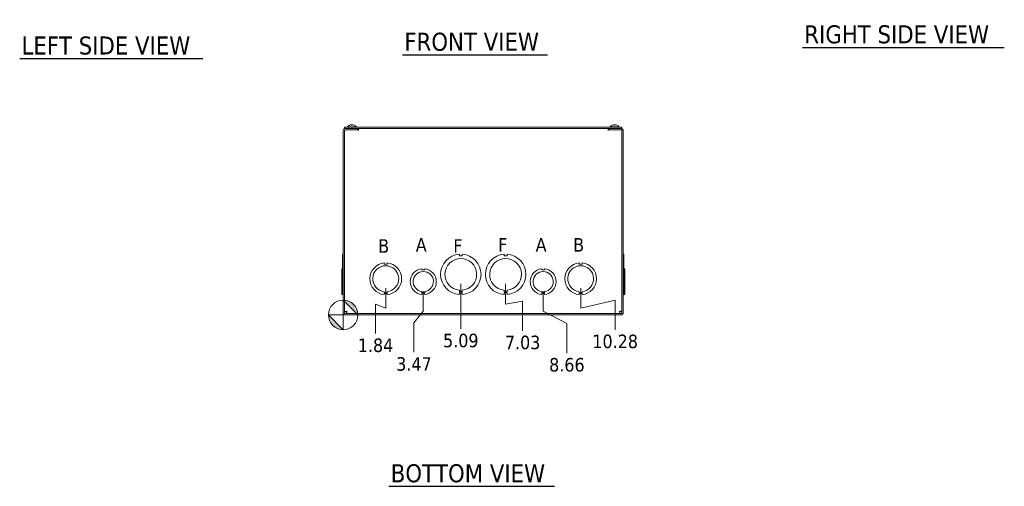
# Model space of a CAD drawing. Header units: inches. Extents: x 4 to 107, y 3 to 66.
# Tile 1 of 13: x 7 to 50, y 6 to 27. Entities that reach past the tile are written whole.
import ezdxf

# ---------------------------------------------------------------- set-up
doc = ezdxf.new("R2010")
doc.units = ezdxf.units.IN
doc.header["$LTSCALE"] = 6.5
doc.header["$MEASUREMENT"] = 0
for name, color, linetype, lineweight in [('Dimension (ANSI)', 7, 'Continuous', 5), ('Symbol (ANSI)', 7, 'Continuous', 5), ('Visible (ANSI)', 7, 'Continuous', 5)]:
    doc.layers.add(name, color=color, linetype=linetype, lineweight=lineweight)
doc.styles.add('Note Text (ANSI)', font='tahoma.ttf')
doc.styles.add('ROMANS', font='tahoma.ttf')
doc.styles.add('Text Style168', font='tahoma.ttf')
doc.dimstyles.new('Default (ANSI)', dxfattribs={"dimscale": 6.5, "dimtxt": 0.09, "dimasz": 0.098425, "dimexe": 0.125, "dimexo": 0.0625, "dimgap": 0.031496, "dimtad": 0, "dimtih": 1, "dimtoh": 1, "dimrnd": 1e-08, "dimzin": 0, "dimdsep": 46, "dimtxsty": 'ROMANS', "dimcen": 0.09, "dimdle": 0.393701, "dimclrd": 256, "dimclre": 256, "dimclrt": 256, "dimadec": 0, "dimazin": 0, "dimtfac": 1.111111, "dimtofl": 0, "dimtmove": 0, "dimatfit": 3, "dimfxl": 0, "dimtolj": 1, "dimtzin": 0, "dimlwd": -1, "dimlwe": -1, "dimarcsym": 0})

# ---------------------------------------------------------------- blocks, each defined once
blk = doc.blocks.new('Origin Indicator Symbol2')
at = {"layer": 'Dimension (ANSI)'}
h = blk.add_hatch(color=256, dxfattribs=at)
edge = h.paths.add_edge_path(flags=0)
edge.add_line((3.2873, 2.2119), (3.3857, 2.1135))
edge.add_arc((3.2873, 2.1135), 0.0984, 0, 90)
h = blk.add_hatch(color=256, dxfattribs=at)
edge = h.paths.add_edge_path(flags=0)
edge.add_line((3.2873, 2.0151), (3.1888, 2.1135))
edge.add_arc((3.2873, 2.1135), 0.0984, 180, 270)
for p, q in [((3.2873, 2.2119), (3.3857, 2.1135)), ((3.2873, 2.0151), (3.1888, 2.1135))]:
    blk.add_line(p, q, dxfattribs=at)
at = {"layer": 'Dimension (ANSI)', "flags": 128}
for points in [[(3.2873, 2.1135), (3.2873, 2.2119)], [(3.2873, 2.1135), (3.1888, 2.1135)], [(3.2873, 2.1135), (3.3857, 2.1135)], [(3.2873, 2.1135), (3.2873, 2.0151)]]:
    blk.add_lwpolyline(points, dxfattribs=at)
at = {"layer": 'Dimension (ANSI)'}
blk.add_circle((3.2873, 2.1135), 0.0984, dxfattribs=at)
for start, end in [(0, 90), (180, 270)]:
    blk.add_arc((3.2873, 2.1135), 0.0984, start, end, dxfattribs=at)
for points in [[(3.2873, 2.1135), (3.3857, 2.1135), (3.2873, 2.2119), (3.2873, 2.1135)], [(3.2873, 2.1135), (3.2873, 2.2119), (3.2873, 2.0151), (3.2873, 2.1135)], [(3.2873, 2.1135), (3.2873, 2.0151), (3.1888, 2.1135), (3.2873, 2.1135)], [(3.2873, 2.1135), (3.1888, 2.1135), (3.2873, 2.1135)]]:
    blk.add_solid(points, dxfattribs=at)
blk = doc.blocks.new('*D21')
at = {"layer": 'Defpoints', "color": 0}
for p in [(23.21, 15.3), (21.367, 13.738), (22.769, 12.928)]:
    blk.add_point(p, dxfattribs=at)
at = {"layer": 'Dimension (ANSI)'}
for p, q in [((23.21, 14.894), (23.21, 14.021)), ((23.21, 14.021), (22.769, 14.207)), ((22.769, 14.207), (22.769, 12.928))]:
    blk.add_line(p, q, dxfattribs=at)
at = {"layer": 'Dimension (ANSI)', "insert": (22.769, 12.417), "char_height": 0.585, "attachment_point": 5, "rotation": 0.0057, "style": 'ROMANS'}
blk.add_mtext('\\A1;1.84', dxfattribs=at)
blk = doc.blocks.new('*D22')
at = {"layer": 'Defpoints', "color": 0}
for p in [(24.835, 15.175), (21.367, 13.738), (24.431, 12.12)]:
    blk.add_point(p, dxfattribs=at)
at = {"layer": 'Dimension (ANSI)'}
for p, q in [((24.835, 14.769), (24.835, 13.896)), ((24.835, 13.896), (24.431, 13.399)), ((24.431, 13.399), (24.431, 12.12))]:
    blk.add_line(p, q, dxfattribs=at)
at = {"layer": 'Dimension (ANSI)', "insert": (24.431, 11.61), "char_height": 0.585, "attachment_point": 5, "rotation": 0.0057, "style": 'ROMANS'}
blk.add_mtext('\\A1;3.47', dxfattribs=at)
blk = doc.blocks.new('*D23')
at = {"layer": 'Defpoints', "color": 0}
for p in [(26.46, 15.488), (21.367, 13.738), (26.46, 13.134)]:
    blk.add_point(p, dxfattribs=at)
at = {"layer": 'Dimension (ANSI)'}
blk.add_line((26.46, 15.081), (26.46, 13.134), dxfattribs=at)
at = {"layer": 'Dimension (ANSI)', "insert": (26.46, 12.625), "char_height": 0.585, "attachment_point": 5, "rotation": 0.0057, "style": 'ROMANS'}
blk.add_mtext('\\A1;5.09', dxfattribs=at)
blk = doc.blocks.new('*D24')
at = {"layer": 'Defpoints', "color": 0}
for p in [(28.4, 15.488), (21.367, 13.738), (29.136, 13.05)]:
    blk.add_point(p, dxfattribs=at)
at = {"layer": 'Dimension (ANSI)'}
for p, q in [((28.4, 15.081), (28.4, 14.208)), ((28.4, 14.208), (29.136, 14.33)), ((29.136, 14.33), (29.136, 13.05))]:
    blk.add_line(p, q, dxfattribs=at)
at = {"layer": 'Dimension (ANSI)', "insert": (29.136, 12.541), "char_height": 0.585, "attachment_point": 5, "rotation": 0.0057, "style": 'ROMANS'}
blk.add_mtext('\\A1;7.03', dxfattribs=at)
blk = doc.blocks.new('*D25')
at = {"layer": 'Defpoints', "color": 0}
for p in [(30.025, 15.175), (21.367, 13.738), (31.052, 12.087)]:
    blk.add_point(p, dxfattribs=at)
at = {"layer": 'Dimension (ANSI)'}
for p, q in [((30.025, 14.769), (30.025, 13.896)), ((30.025, 13.896), (31.052, 13.366)), ((31.052, 13.366), (31.052, 12.087))]:
    blk.add_line(p, q, dxfattribs=at)
at = {"layer": 'Dimension (ANSI)', "insert": (31.052, 11.576), "char_height": 0.585, "attachment_point": 5, "rotation": 0.0057, "style": 'ROMANS'}
blk.add_mtext('\\A1;8.66', dxfattribs=at)
blk = doc.blocks.new('*D26')
at = {"layer": 'Defpoints', "color": 0}
for p in [(31.65, 15.3), (21.367, 13.738), (33.143, 13.098)]:
    blk.add_point(p, dxfattribs=at)
at = {"layer": 'Dimension (ANSI)'}
for p, q in [((31.65, 14.894), (31.65, 14.021)), ((31.65, 14.021), (33.143, 14.377)), ((33.143, 14.377), (33.143, 13.098))]:
    blk.add_line(p, q, dxfattribs=at)
at = {"layer": 'Dimension (ANSI)', "insert": (33.143, 12.587), "char_height": 0.585, "attachment_point": 5, "rotation": 0.0057, "style": 'ROMANS'}
blk.add_mtext('\\A1;10.28', dxfattribs=at)

msp = doc.modelspace()

# ---------------------------------------------------------------- linework, layer by layer
at = {"layer": 'Symbol (ANSI)', "lineweight": 30}
for p, q in [((41.2537, 25.3065), (49.9924, 25.3065)), ((7.3604, 24.823), (15.2875, 24.823)), ((23.9363, 24.9878), (30.2073, 24.9878)), ((23.3481, 6.3241), (30.5223, 6.3241))]:
    msp.add_line(p, q, dxfattribs=at)
at = {"layer": 'Visible (ANSI)'}
for p, q in [((21.4297, 21.8002), (21.4297, 21.8627)), ((33.4297, 21.8627), (21.4297, 21.8627)), ((21.4297, 21.8002), (33.4297, 21.8002)), ((21.9922, 21.8002), (21.4609, 21.8002)), ((21.5502, 21.877), (21.9342, 21.877)), ((21.5502, 21.877), (21.5502, 21.8627)), ((21.7113, 21.9628), (21.7114, 21.9622)), ((21.7607, 21.9437), (21.7237, 21.9437)), ((21.7239, 21.9621), (21.7255, 21.9437)), ((21.7604, 21.9621), (21.7588, 21.9437)), ((21.773, 21.9628), (21.773, 21.9622)), ((21.9342, 21.877), (21.9342, 21.8627)), ((21.9922, 21.7377), (21.9922, 21.8002)), ((22.0234, 21.8002), (22.0234, 21.7065)), ((32.8359, 21.7065), (32.8359, 21.8002)), ((33.3984, 21.8002), (32.8672, 21.8002)), ((32.8672, 21.7377), (32.8672, 21.8002)), ((32.9252, 21.877), (33.3092, 21.877)), ((32.9252, 21.877), (32.9252, 21.8627)), ((33.1357, 21.9437), (33.0987, 21.9437)), ((33.0989, 21.9621), (33.1005, 21.9437)), ((33.1354, 21.9621), (33.1338, 21.9437)), ((33.3092, 21.877), (33.3092, 21.8627)), ((33.4297, 21.8002), (33.4297, 21.8627)), ((21.3672, 21.7065), (21.3672, 13.8315)), ((21.4297, 21.7065), (21.4297, 13.8315)), ((21.9922, 21.7377), (21.4609, 21.7377)), ((21.5234, 21.7377), (22.0232, 21.7377)), ((22.0232, 21.7063), (22.0232, 21.7377)), ((22.0234, 21.7063), (22.0232, 21.7063)), ((22.0234, 21.7065), (22.0234, 21.7063)), ((32.8359, 21.7063), (32.8359, 21.7065)), ((32.8361, 21.7063), (32.8359, 21.7063)), ((32.8361, 21.7377), (32.8361, 21.7063)), ((32.8361, 21.7377), (33.3359, 21.7377)), ((32.8672, 21.7377), (33.3984, 21.7377)), ((33.4297, 21.7065), (33.4297, 13.8315)), ((33.4922, 13.8315), (33.4922, 21.7065)), ((21.3359, 16.3605), (21.3672, 16.3605)), ((21.3359, 15.9849), (21.3359, 16.3605)), ((26.3971, 16.3605), (26.3971, 16.2865)), ((26.3971, 16.2865), (26.5221, 16.2865)), ((26.5221, 16.2865), (26.5221, 16.3605)), ((28.3371, 16.3605), (28.3371, 16.2865)), ((28.3371, 16.2865), (28.4621, 16.2865)), ((28.4621, 16.2865), (28.4621, 16.3605)), ((33.5234, 16.3605), (33.4922, 16.3605)), ((33.5234, 16.3605), (33.4922, 16.3605)), ((33.5234, 16.3605), (33.5234, 15.9849)), ((33.5234, 16.3605), (33.5234, 16.3605)), ((21.3359, 15.9849), (21.3672, 15.9849)), ((21.3359, 14.6156), (21.3359, 15.9849)), ((23.1471, 15.9849), (23.1471, 15.9349)), ((23.1471, 15.9349), (23.2721, 15.9349)), ((23.2721, 15.9349), (23.2721, 15.9849)), ((31.5871, 15.9849), (31.5871, 15.9349)), ((31.5871, 15.9349), (31.7121, 15.9349)), ((31.7121, 15.9349), (31.7121, 15.9849)), ((33.5234, 15.9849), (33.4922, 15.9849)), ((33.5234, 15.9849), (33.4922, 15.9849)), ((33.5234, 15.9849), (33.5234, 14.6156)), ((33.5234, 15.9849), (33.5234, 15.9849)), ((21.3359, 15.7343), (21.3047, 15.7343)), ((21.3047, 14.6162), (21.3047, 15.7343)), ((24.7721, 15.7343), (24.7721, 15.6843)), ((24.7721, 15.6843), (24.8971, 15.6843)), ((24.8971, 15.6843), (24.8971, 15.7343)), ((29.9621, 15.7343), (29.9621, 15.6843)), ((29.9621, 15.6843), (30.0871, 15.6843)), ((30.0871, 15.6843), (30.0871, 15.7343)), ((33.5234, 15.7343), (33.5547, 15.7343)), ((33.5234, 15.7343), (33.5547, 15.7343)), ((33.5547, 15.7343), (33.5547, 14.6162)), ((33.5547, 15.7343), (33.5547, 15.7343)), ((21.3359, 14.6162), (21.3047, 14.6162)), ((21.3047, 14.6162), (21.3047, 14.6162)), ((21.3359, 14.6162), (21.3047, 14.6162)), ((21.3359, 14.615), (21.3359, 14.6156)), ((21.3359, 14.6156), (21.3672, 14.6156)), ((21.3359, 14.6156), (21.3359, 14.6156)), ((21.3359, 14.6156), (21.3672, 14.6156)), ((21.3359, 14.615), (21.3672, 14.615)), ((21.3359, 14.615), (21.3359, 14.615)), ((21.3359, 14.615), (21.3672, 14.615)), ((23.1472, 14.6912), (23.1472, 14.7412)), ((23.2722, 14.6912), (23.1472, 14.6912)), ((23.2722, 14.6656), (23.1472, 14.6656)), ((23.1472, 14.6656), (23.1472, 14.6156)), ((23.2722, 14.7412), (23.2722, 14.6912)), ((23.2722, 14.6156), (23.2722, 14.6656)), ((24.7721, 14.6922), (24.7721, 14.7422)), ((24.8973, 14.6922), (24.7721, 14.6922)), ((24.8973, 14.6662), (24.7721, 14.6662)), ((24.7721, 14.6662), (24.7721, 14.6162)), ((24.8973, 14.7423), (24.8973, 14.6922)), ((24.8973, 14.6162), (24.8973, 14.6662)), ((26.3972, 14.7291), (26.3972, 14.8031)), ((26.5222, 14.7291), (26.3972, 14.7291)), ((26.5222, 14.689), (26.3972, 14.689)), ((26.3972, 14.689), (26.3972, 14.615)), ((26.5222, 14.8031), (26.5222, 14.7291)), ((26.5222, 14.615), (26.5222, 14.689)), ((28.3372, 14.7291), (28.3372, 14.8031)), ((28.4622, 14.7291), (28.3372, 14.7291)), ((28.3372, 14.689), (28.3372, 14.615)), ((28.4622, 14.689), (28.3372, 14.689)), ((28.4622, 14.8031), (28.4622, 14.7291)), ((28.4622, 14.615), (28.4622, 14.689)), ((29.9621, 14.6922), (29.9621, 14.7422)), ((30.0873, 14.6922), (29.9621, 14.6922)), ((30.0873, 14.6662), (29.9621, 14.6662)), ((29.9621, 14.6662), (29.9621, 14.6162)), ((30.0873, 14.7423), (30.0873, 14.6922)), ((30.0873, 14.6162), (30.0873, 14.6662)), ((31.5872, 14.6912), (31.5872, 14.7412)), ((31.7122, 14.6912), (31.5872, 14.6912)), ((31.5872, 14.6656), (31.5872, 14.6156)), ((31.7122, 14.6656), (31.5872, 14.6656)), ((31.7122, 14.7412), (31.7122, 14.6912)), ((31.7122, 14.6156), (31.7122, 14.6656)), ((33.5234, 14.6156), (33.4922, 14.6156)), ((33.5234, 14.615), (33.4922, 14.615)), ((33.5234, 14.6162), (33.5547, 14.6162)), ((33.5234, 14.6156), (33.5234, 14.615)), ((21.4922, 13.8848), (21.4297, 13.8848)), ((33.3984, 13.8002), (21.4609, 13.8002)), ((21.4609, 13.7377), (33.3984, 13.7377)), ((21.5143, 13.8627), (21.5143, 13.8002)), ((33.3451, 13.8627), (33.3451, 13.8002)), ((33.3672, 13.8848), (33.4297, 13.8848))]:
    msp.add_line(p, q, dxfattribs=at)
for centre, radius, start, end in [((21.4609, 21.7065), 0.0938, 90, 180), ((21.7422, 21.7107), 0.254, 113.89609, 139.10401), ((21.7422, 21.7107), 0.254, 97.3729, 113.89609), ((21.6426, 21.9355), 0.0082, 90.03704, 113.89609), ((21.7422, 21.7107), 0.254, 66.10391, 82.6271), ((21.8417, 21.9355), 0.0082, 66.10391, 89.96296), ((21.7422, 21.7107), 0.254, 40.89599, 66.10391), ((33.1172, 21.7107), 0.254, 113.89609, 139.10401), ((33.0176, 21.9355), 0.0082, 90.03704, 113.89609), ((33.2167, 21.9355), 0.0082, 66.10391, 89.96296), ((33.1172, 21.7107), 0.254, 40.89599, 66.10391), ((33.3984, 21.7065), 0.0938, 0, 90), ((21.4609, 21.7065), 0.0313, 90, 180), ((33.3984, 21.7065), 0.0313, 0, 90), ((26.4597, 15.4877), 0.875, 94.09887, 265.90678), ((26.4597, 15.4877), 0.875, 274.09887, 85.90678), ((28.3997, 15.4877), 0.875, 94.09887, 265.90678), ((28.3997, 15.4877), 0.875, 274.09887, 85.90678), ((23.2097, 15.3002), 0.6875, 95.21896, 264.78714), ((23.2097, 15.3002), 0.5625, 276.38242, 263.62368), ((23.2097, 15.3002), 0.6875, 275.21896, 84.78714), ((26.4597, 15.4877), 0.6875, 275.21873, 264.78691), ((28.3997, 15.4877), 0.6875, 275.21873, 264.78691), ((31.6497, 15.3002), 0.6875, 95.21896, 264.78714), ((31.6497, 15.3002), 0.5625, 276.38242, 263.62368), ((31.6497, 15.3002), 0.6875, 275.21896, 84.78714), ((24.8347, 15.1752), 0.5625, 96.38273, 263.61269), ((24.8347, 15.1752), 0.4375, 278.23213, 261.77654), ((24.8347, 15.1752), 0.5625, 276.39402, 83.62399), ((30.0247, 15.1752), 0.5625, 96.38273, 263.61269), ((30.0247, 15.1752), 0.4375, 278.23213, 261.77654), ((30.0247, 15.1752), 0.5625, 276.39402, 83.62399), ((21.4609, 13.8315), 0.0938, 180, 270), ((21.4609, 13.8315), 0.0312, 180, 270), ((33.3984, 13.8315), 0.0937, 270, 0), ((33.3984, 13.8315), 0.0312, 270, 0)]:
    msp.add_arc(centre, radius, start, end, dxfattribs=at)
for centre, major_axis, ratio, start_param, end_param in [((21.742, 21.7111), (0.2418, 0.0775), 0.9958032, 1.3868503, 1.6714383), ((21.7468, 21.7111), (-0.0221, 0.253), 0.0279269, 0.1249224, 0.4095104), ((21.7393, 21.7111), (0.0356, 0.2514), 0.7839099, 0.2380548, 0.2558055), ((21.7459, 21.7111), (-0.0269, 0.2525), 0.5698264, 6.0013605, 6.0951152), ((21.745, 21.7111), (-0.0356, 0.2514), 0.7839099, 6.0273798, 6.0451305), ((21.7376, 21.7111), (0.0221, 0.253), 0.0279269, 5.8736749, 6.1582629), ((21.7423, 21.7111), (0.2418, -0.0775), 0.9958032, 1.4701544, 1.7547424), ((33.117, 21.7111), (0.2418, 0.0775), 0.9958032, 1.3868503, 1.6714383), ((33.1218, 21.7111), (-0.0221, 0.253), 0.0279269, 0.1249224, 0.4095104), ((33.1126, 21.7111), (0.0221, 0.253), 0.0279269, 5.8736749, 6.1582629), ((33.1173, 21.7111), (0.2418, -0.0775), 0.9958032, 1.4701544, 1.7547424)]:
    msp.add_ellipse(centre, major_axis=major_axis, ratio=ratio, start_param=start_param, end_param=end_param, dxfattribs=at)
for points, knots in [([(21.7113, 21.9628), (21.7113, 21.9628), (21.7113, 21.9628), (21.711, 21.9628), (21.7105, 21.9628), (21.7088, 21.9625), (21.7076, 21.9624), (21.7062, 21.9621), (21.706, 21.9621), (21.7058, 21.9621)], [0.021188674, 0.021188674, 0.021188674, 0.021188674, 0.025116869, 0.025116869, 0.037659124, 0.037659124, 0.050201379, 0.050201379, 0.052067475, 0.052067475, 0.052067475, 0.052067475]), ([(21.7104, 21.9621), (21.7121, 21.9623), (21.7138, 21.9625), (21.7171, 21.9627), (21.7186, 21.9628), (21.721, 21.9628), (21.722, 21.9628), (21.7234, 21.9625), (21.7238, 21.9624), (21.7239, 21.9621), (21.7239, 21.9621), (21.7239, 21.9621)], [0, 0, 0, 0, 0.012558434, 0.012558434, 0.025116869, 0.025116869, 0.037659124, 0.037659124, 0.050201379, 0.050201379, 0.052067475, 0.052067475, 0.052067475, 0.052067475]), ([(21.7236, 21.943), (21.7236, 21.943), (21.7236, 21.943), (21.7236, 21.9434), (21.7236, 21.9437), (21.7237, 21.9437)], [0.0228816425, 0.0228816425, 0.0228816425, 0.0228816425, 0.02337727, 0.02337727, 0.0312130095, 0.0312130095, 0.0312130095, 0.0312130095]), ([(21.7275, 21.9621), (21.7288, 21.9623), (21.7304, 21.9625), (21.7338, 21.9627), (21.7355, 21.9628), (21.7388, 21.9628), (21.7405, 21.9628), (21.7436, 21.9625), (21.7449, 21.9624), (21.7461, 21.9621), (21.7462, 21.9621), (21.7464, 21.9621)], [0, 0, 0, 0, 0.012558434, 0.012558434, 0.025116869, 0.025116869, 0.037659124, 0.037659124, 0.050201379, 0.050201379, 0.052067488, 0.052067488, 0.052067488, 0.052067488]), ([(21.7568, 21.9621), (21.7555, 21.9623), (21.754, 21.9625), (21.7506, 21.9627), (21.7488, 21.9628), (21.7455, 21.9628), (21.7438, 21.9628), (21.7423, 21.9627), (21.7422, 21.9626), (21.7422, 21.9626)], [0, 0, 0, 0, 0.01255561, 0.01255561, 0.02511122, 0.02511122, 0.037656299, 0.037656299, 0.038023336, 0.038023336, 0.038023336, 0.038023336]), ([(21.7604, 21.9621), (21.7604, 21.9623), (21.7607, 21.9625), (21.762, 21.9627), (21.7629, 21.9628), (21.7652, 21.9628), (21.7666, 21.9628), (21.7698, 21.9625), (21.7716, 21.9624), (21.7734, 21.9621), (21.7737, 21.9621), (21.7739, 21.9621)], [0, 0, 0, 0, 0.01255561, 0.01255561, 0.02511122, 0.02511122, 0.037656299, 0.037656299, 0.050201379, 0.050201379, 0.052067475, 0.052067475, 0.052067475, 0.052067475]), ([(21.7607, 21.9437), (21.7607, 21.9437), (21.7607, 21.9434), (21.7607, 21.943), (21.7607, 21.943), (21.7607, 21.943)], [0.0931299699, 0.0931299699, 0.0931299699, 0.0931299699, 0.1009657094, 0.1009657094, 0.101461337, 0.101461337, 0.101461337, 0.101461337]), ([(21.7758, 21.9621), (21.7748, 21.9623), (21.7739, 21.9625), (21.773, 21.9627), (21.7729, 21.9628), (21.7733, 21.9628), (21.7738, 21.9628), (21.7747, 21.9627), (21.7747, 21.9626), (21.7748, 21.9626)], [0, 0, 0, 0, 0.012558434, 0.012558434, 0.025116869, 0.025116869, 0.037659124, 0.037659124, 0.038023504, 0.038023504, 0.038023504, 0.038023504]), ([(33.0854, 21.9621), (33.0871, 21.9623), (33.0888, 21.9625), (33.0921, 21.9627), (33.0936, 21.9628), (33.096, 21.9628), (33.097, 21.9628), (33.0984, 21.9625), (33.0988, 21.9624), (33.0989, 21.9621), (33.0989, 21.9621), (33.0989, 21.9621)], [0, 0, 0, 0, 0.012558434, 0.012558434, 0.025116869, 0.025116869, 0.037659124, 0.037659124, 0.050201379, 0.050201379, 0.052067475, 0.052067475, 0.052067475, 0.052067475]), ([(33.0986, 21.943), (33.0986, 21.943), (33.0986, 21.943), (33.0986, 21.9434), (33.0986, 21.9437), (33.0987, 21.9437)], [0.0228816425, 0.0228816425, 0.0228816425, 0.0228816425, 0.02337727, 0.02337727, 0.0312130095, 0.0312130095, 0.0312130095, 0.0312130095]), ([(33.1354, 21.9621), (33.1354, 21.9623), (33.1357, 21.9625), (33.137, 21.9627), (33.1379, 21.9628), (33.1402, 21.9628), (33.1416, 21.9628), (33.1448, 21.9625), (33.1466, 21.9624), (33.1484, 21.9621), (33.1487, 21.9621), (33.1489, 21.9621)], [0, 0, 0, 0, 0.01255561, 0.01255561, 0.02511122, 0.02511122, 0.037656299, 0.037656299, 0.050201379, 0.050201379, 0.052067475, 0.052067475, 0.052067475, 0.052067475]), ([(33.1357, 21.9437), (33.1357, 21.9437), (33.1357, 21.9434), (33.1357, 21.943), (33.1357, 21.943), (33.1357, 21.943)], [0.0931299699, 0.0931299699, 0.0931299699, 0.0931299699, 0.1009657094, 0.1009657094, 0.101461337, 0.101461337, 0.101461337, 0.101461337]), ([(21.5234, 13.894), (21.4882, 13.8918), (21.4539, 13.8896), (21.4387, 13.8874), (21.4328, 13.8866), (21.4297, 13.8857), (21.4297, 13.8848)], [0, 0, 0, 0, 1.1271971, 1.1271971, 1.1271971, 1.5707963, 1.5707963, 1.5707963, 1.5707963]), ([(21.5234, 13.894), (21.508, 13.8911), (21.4936, 13.8882), (21.4923, 13.8854), (21.4922, 13.8852), (21.4922, 13.885), (21.4922, 13.8848)], [0, 0, 0, 0, 1.4834748, 1.4834748, 1.4834748, 1.5707963, 1.5707963, 1.5707963, 1.5707963]), ([(21.5143, 13.8002), (21.5165, 13.8002), (21.5187, 13.8219), (21.5208, 13.8538), (21.5217, 13.8663), (21.5226, 13.8801), (21.5234, 13.894)], [0, 0, 0, 0, 1.1271971, 1.1271971, 1.1271971, 1.5707963, 1.5707963, 1.5707963, 1.5707963]), ([(21.5234, 13.894), (21.5205, 13.8785), (21.5177, 13.8642), (21.5148, 13.8629), (21.5146, 13.8628), (21.5144, 13.8627), (21.5143, 13.8627)], [0, 0, 0, 0, 1.4834748, 1.4834748, 1.4834748, 1.5707963, 1.5707963, 1.5707963, 1.5707963]), ([(33.3359, 13.894), (33.3381, 13.8588), (33.3403, 13.8244), (33.3425, 13.8093), (33.3434, 13.8034), (33.3442, 13.8002), (33.3451, 13.8002)], [0, 0, 0, 0, 1.1271971, 1.1271971, 1.1271971, 1.5707963, 1.5707963, 1.5707963, 1.5707963]), ([(33.3359, 13.894), (33.3388, 13.8785), (33.3417, 13.8642), (33.3446, 13.8629), (33.3447, 13.8628), (33.3449, 13.8627), (33.3451, 13.8627)], [0, 0, 0, 0, 1.4834748, 1.4834748, 1.4834748, 1.5707963, 1.5707963, 1.5707963, 1.5707963]), ([(33.4297, 13.8848), (33.4297, 13.887), (33.408, 13.8892), (33.3762, 13.8914), (33.3636, 13.8923), (33.3498, 13.8931), (33.3359, 13.894)], [0, 0, 0, 0, 1.1271971, 1.1271971, 1.1271971, 1.5707963, 1.5707963, 1.5707963, 1.5707963]), ([(33.3359, 13.894), (33.3514, 13.8911), (33.3657, 13.8882), (33.3671, 13.8854), (33.3671, 13.8852), (33.3672, 13.885), (33.3672, 13.8848)], [0, 0, 0, 0, 1.4834748, 1.4834748, 1.4834748, 1.5707963, 1.5707963, 1.5707963, 1.5707963])]:
    msp.add_open_spline(points, degree=3, knots=knots, dxfattribs=at)

# ---------------------------------------------------------------- block references
at = {"layer": 'Dimension (ANSI)', "xscale": 6.5, "yscale": 6.5, "zscale": 6.5}
msp.add_blockref('Origin Indicator Symbol2', (0, 0), dxfattribs=at)

# ---------------------------------------------------------------- texts
at = {"layer": 'Symbol (ANSI)'}
for s, insert, char_height, attachment_point, style in [('RIGHT SIDE VIEW', (41.3317, 25.4669), 0.78, 7, 'Text Style168'), ('LEFT SIDE VIEW', (7.4384, 24.9846), 0.78, 7, 'Text Style168'), ('FRONT VIEW', (24.0143, 25.1468), 0.78, 7, 'Text Style168'), ('B', (22.8847, 16.7181), 0.585, 4, 'Note Text (ANSI)'), ('A', (24.5097, 16.7675), 0.585, 4, 'Note Text (ANSI)'), ('F', (26.1347, 16.7181), 0.585, 4, 'Note Text (ANSI)'), ('F', (28.0747, 16.7675), 0.585, 4, 'Note Text (ANSI)'), ('A', (29.6997, 16.7675), 0.585, 4, 'Note Text (ANSI)'), ('B', (31.3247, 16.7675), 0.585, 4, 'Note Text (ANSI)'), ('BOTTOM VIEW', (23.4261, 6.4832), 0.78, 7, 'Text Style168')]:
    msp.add_mtext(s, dxfattribs=dict(at, insert=insert, char_height=char_height, attachment_point=attachment_point, style=style))

# ---------------------------------------------------------------- dimensions: what is measured, and where the dimension line sits
at = {"layer": 'Dimension (ANSI)'}
for feature_location, offset, picture, middle in [((26.4597, 15.4877), (0, -2.3535), '*D23', (26.4597, 12.625)), ((28.3997, 15.4877), (0.7365, -2.4375), '*D24', (29.1362, 12.5408)), ((23.2097, 15.3002), (-0.4408, -2.3727), '*D21', (22.7689, 12.417)), ((31.6497, 15.3002), (1.4933, -2.2023), '*D26', (33.143, 12.5874)), ((24.8347, 15.1752), (-0.4038, -3.0557), '*D22', (24.4309, 11.6101)), ((30.0247, 15.1752), (1.0277, -3.0884), '*D25', (31.0523, 11.5763))]:
    dim = msp.add_ordinate_dim(feature_location=feature_location, offset=offset, dtype=1, origin=(21.3672, 13.7377), dimstyle='Default (ANSI)', override={"dimtad": 0, "dimdec": 2, "dimtp": 0, "dimtm": 0, "dimtdec": 2}, dxfattribs=at)
    dim.commit()
    dim.dimension.update_dxf_attribs({"geometry": picture, "text_midpoint": middle, "text_rotation": 0.00573})

doc.saveas('drawing.dxf')
